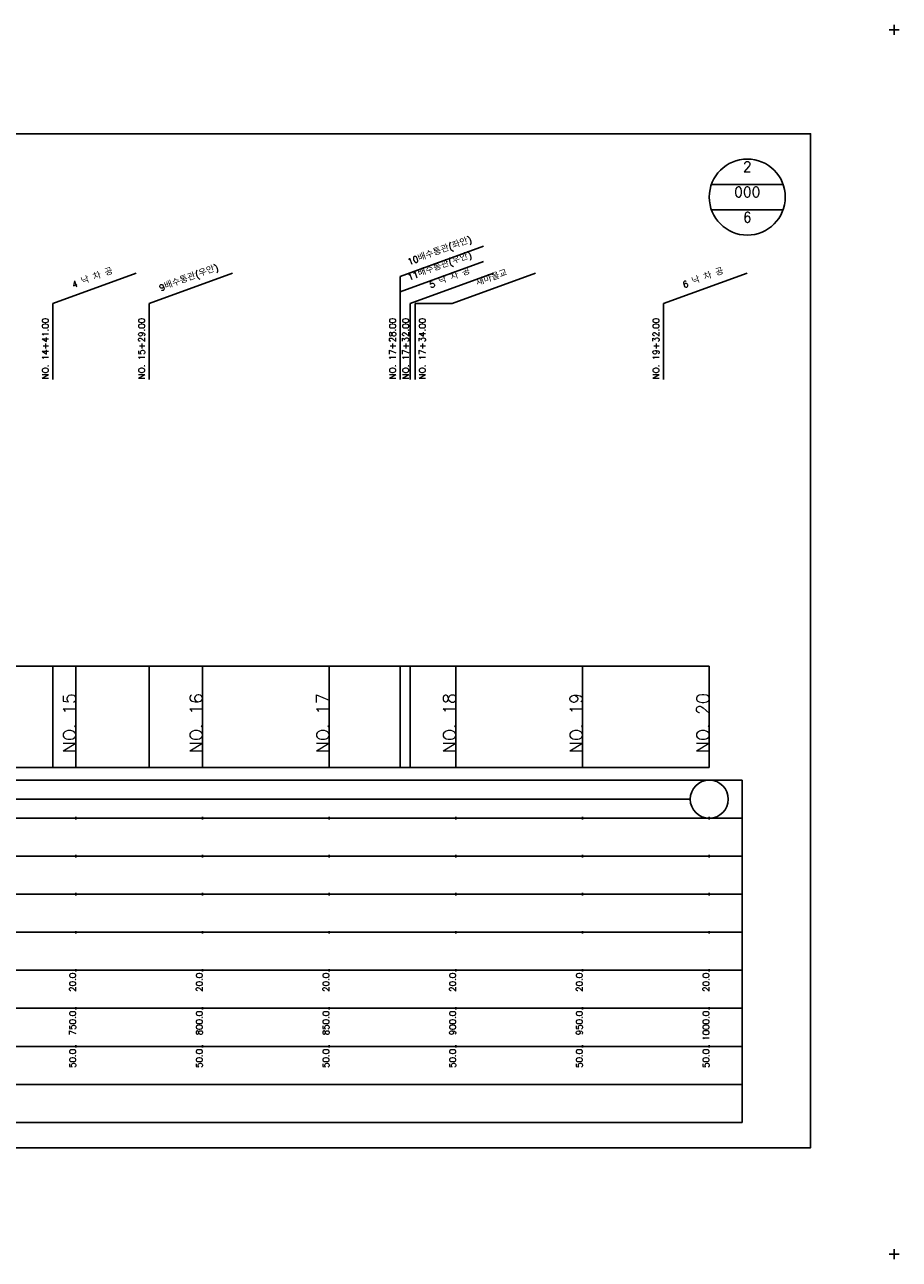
# Model space of a CAD drawing. Extents: x -2 to 685, y -2 to 968.
# Tile 4 of 4: x 340 to 685, y 481 to 968. Entities that reach past the tile are written whole.
import ezdxf
from ezdxf.enums import TextEntityAlignment as Align

# ---------------------------------------------------------------- set-up
doc = ezdxf.new("R2010")
doc.units = 0
doc.header["$LTSCALE"] = 5
for name, color, linetype in [('BOX', 5, 'CONTINUOUS'), ('DT1', 3, 'CONTINUOUS'), ('DT2', 6, 'CONTINUOUS'), ('LT1', 4, 'CONTINUOUS'), ('ST1', 7, 'CONTINUOUS')]:
    doc.layers.add(name, color=color, linetype=linetype)
doc.styles.add('GHS', font='ROMANS.shx', dxfattribs={"bigfont": 'GHS.shx'})

msp = doc.modelspace()

# ---------------------------------------------------------------- linework, layer by layer
at = {"layer": 'BOX'}
msp.add_lwpolyline([(50, 525), (650, 525), (650, 925), (50, 925), (50, 525)], dxfattribs=at)
at = {"layer": 'DT1', "linetype": 'CONTINUOUS'}
msp.add_line((494, 858), (508.52, 858), dxfattribs=at)
at = {"layer": 'DT1'}
for p, q in [((360, 704.83), (360, 705.83)), ((410, 704.83), (410, 705.83)), ((460, 704.83), (460, 705.83)), ((510, 704.83), (510, 705.83)), ((560, 704.83), (560, 705.83)), ((610, 704.83), (610, 705.83))]:
    msp.add_line(p, q, dxfattribs=at)
at = {"layer": 'LT1', "linetype": 'CONTINUOUS'}
for p, q in [((488, 868.67), (520.89, 880.64)), ((488, 862.61), (520.89, 874.58)), ((351, 858), (383.89, 869.97)), ((389, 858), (421.89, 869.97)), ((488, 828), (488, 868.67)), ((492, 858), (524.89, 869.97)), ((508.52, 858), (541.41, 869.97)), ((592, 858), (624.89, 869.97)), ((351, 828), (351, 858)), ((389, 828), (389, 858)), ((492, 828), (492, 858)), ((494, 828), (494, 858)), ((592, 828), (592, 858))]:
    msp.add_line(p, q, dxfattribs=at)
at = {"layer": 'LT1'}
for p, q in [((351, 675), (351, 715)), ((360, 675), (360, 715)), ((389, 675), (389, 715)), ((410, 675), (410, 715)), ((460, 675), (460, 715)), ((488, 675), (488, 715)), ((492, 675), (492, 715)), ((510, 675), (510, 715)), ((560, 675), (560, 715)), ((610, 675), (610, 715)), ((110, 675), (610, 675)), ((360, 654.5), (360, 655.5)), ((410, 654.5), (410, 655.5)), ((460, 654.5), (460, 655.5)), ((510, 654.5), (510, 655.5)), ((560, 654.5), (560, 655.5)), ((610, 654.5), (610, 655.5)), ((360, 639.5), (360, 640.5)), ((410, 639.5), (410, 640.5)), ((460, 639.5), (460, 640.5)), ((510, 639.5), (510, 640.5)), ((560, 639.5), (560, 640.5)), ((610, 639.5), (610, 640.5)), ((360, 624.5), (360, 625.5)), ((410, 624.5), (410, 625.5)), ((460, 624.5), (460, 625.5)), ((510, 624.5), (510, 625.5)), ((560, 624.5), (560, 625.5)), ((610, 624.5), (610, 625.5)), ((360, 609.5), (360, 610.5)), ((410, 609.5), (410, 610.5)), ((460, 609.5), (460, 610.5)), ((510, 609.5), (510, 610.5)), ((560, 609.5), (560, 610.5)), ((610, 609.5), (610, 610.5)), ((360, 594.5), (360, 595.5)), ((410, 594.5), (410, 595.5)), ((460, 594.5), (460, 595.5)), ((510, 594.5), (510, 595.5)), ((560, 594.5), (560, 595.5)), ((610, 594.5), (610, 595.5)), ((360, 579.5), (360, 580.5)), ((410, 579.5), (410, 580.5)), ((460, 579.5), (460, 580.5)), ((510, 579.5), (510, 580.5)), ((560, 579.5), (560, 580.5)), ((610, 579.5), (610, 580.5)), ((360, 564.5), (360, 565.5)), ((410, 564.5), (410, 565.5)), ((460, 564.5), (460, 565.5)), ((510, 564.5), (510, 565.5)), ((560, 564.5), (560, 565.5)), ((610, 564.5), (610, 565.5))]:
    msp.add_line(p, q, dxfattribs=at)
msp.add_lwpolyline([(110, 715), (160, 715), (210, 715), (260, 715), (310, 715), (360, 715), (410, 715), (460, 715), (510, 715), (560, 715), (610, 715)], dxfattribs=at)
at = {"layer": 'ST1'}
for p, q in [((681, 966), (685, 966)), ((683, 964), (683, 968)), ((80, 670), (623, 670)), ((623, 535), (623, 670)), ((87.5, 655), (623, 655)), ((80, 640), (623, 640)), ((87.5, 625), (623, 625)), ((80, 610), (623, 610)), ((80, 595), (623, 595)), ((80, 580), (623, 580)), ((80, 565), (623, 565)), ((80, 550), (623, 550)), ((80, 535), (623, 535)), ((681, 483), (685, 483)), ((683, 481), (683, 485))]:
    msp.add_line(p, q, dxfattribs=at)
at = {"layer": 'ST1', "linetype": 'CONTINUOUS'}
for p, q in [((639.14, 905), (610.86, 905)), ((639.14, 895), (610.86, 895)), ((117.5, 662.5), (602.5, 662.5))]:
    msp.add_line(p, q, dxfattribs=at)
for centre, radius in [((625, 900), 15), ((610, 662.5), 7.5)]:
    msp.add_circle(centre, radius, dxfattribs=at)

# ---------------------------------------------------------------- texts
at = {"layer": 'DT1', "linetype": 'CONTINUOUS', "style": 'GHS'}
for s, p in [('10배수통관(좌안)', (504, 877.66)), ('11배수통관(우안)', (504, 871.6)), ('9배수통관(우안)', (405, 866.99)), ('4 낙 차 공', (367, 866.99)), ('5 낙 차 공', (508, 866.99)), ('새마을교', (524.52, 866.99)), ('6 낙 차 공', (608, 866.99))]:
    msp.add_text(s, height=2.5, rotation=20, dxfattribs=at).set_placement(p, align=Align.CENTER)
for s, p in [('NO. 14+41.00', (349.25, 828.12)), ('NO. 15+29.00 ', (387.25, 828.12)), ('NO. 17+28.00 ', (486.25, 828.12)), ('NO. 17+32.00', (491.44, 828.12)), ('NO. 17+34.00', (498, 828.12)), ('NO. 19+32.00', (590.25, 828.12))]:
    msp.add_text(s, height=2.5, rotation=90, dxfattribs=at).set_placement(p)
at = {"layer": 'DT1', "style": 'GHS'}
for s, height, p in [('NO. 15', 5, (360, 704.33)), ('NO. 16', 5, (410, 704.33)), ('NO. 17', 5, (460, 704.33)), ('NO. 18', 5, (510, 704.33)), ('NO. 19', 5, (560, 704.33)), ('NO. 20', 5, (610, 704.33)), (' 20.0', 2.5, (360, 594)), (' 20.0', 2.5, (410, 594)), (' 20.0', 2.5, (460, 594)), (' 20.0', 2.5, (510, 594)), (' 20.0', 2.5, (560, 594)), (' 20.0', 2.5, (610, 594)), ('   750.0', 2.5, (360, 579)), ('   800.0', 2.5, (410, 579)), ('   850.0', 2.5, (460, 579)), ('   900.0', 2.5, (510, 579)), ('   950.0', 2.5, (560, 579)), ('  1000.0', 2.5, (610, 579)), ('  50.0', 2.5, (360, 564)), ('  50.0', 2.5, (410, 564)), ('  50.0', 2.5, (460, 564)), ('  50.0', 2.5, (510, 564)), ('  50.0', 2.5, (560, 564)), ('  50.0', 2.5, (610, 564))]:
    msp.add_text(s, height=height, rotation=90, dxfattribs=at).set_placement(p, align=Align.RIGHT)
at = {"layer": 'DT2', "linetype": 'CONTINUOUS', "style": 'GHS'}
for s, p in [('2', (625, 910)), ('000', (625, 900)), ('6', (625, 890))]:
    msp.add_text(s, height=4, dxfattribs=at).set_placement(p, align=Align.CENTER)

doc.saveas('drawing.dxf')
